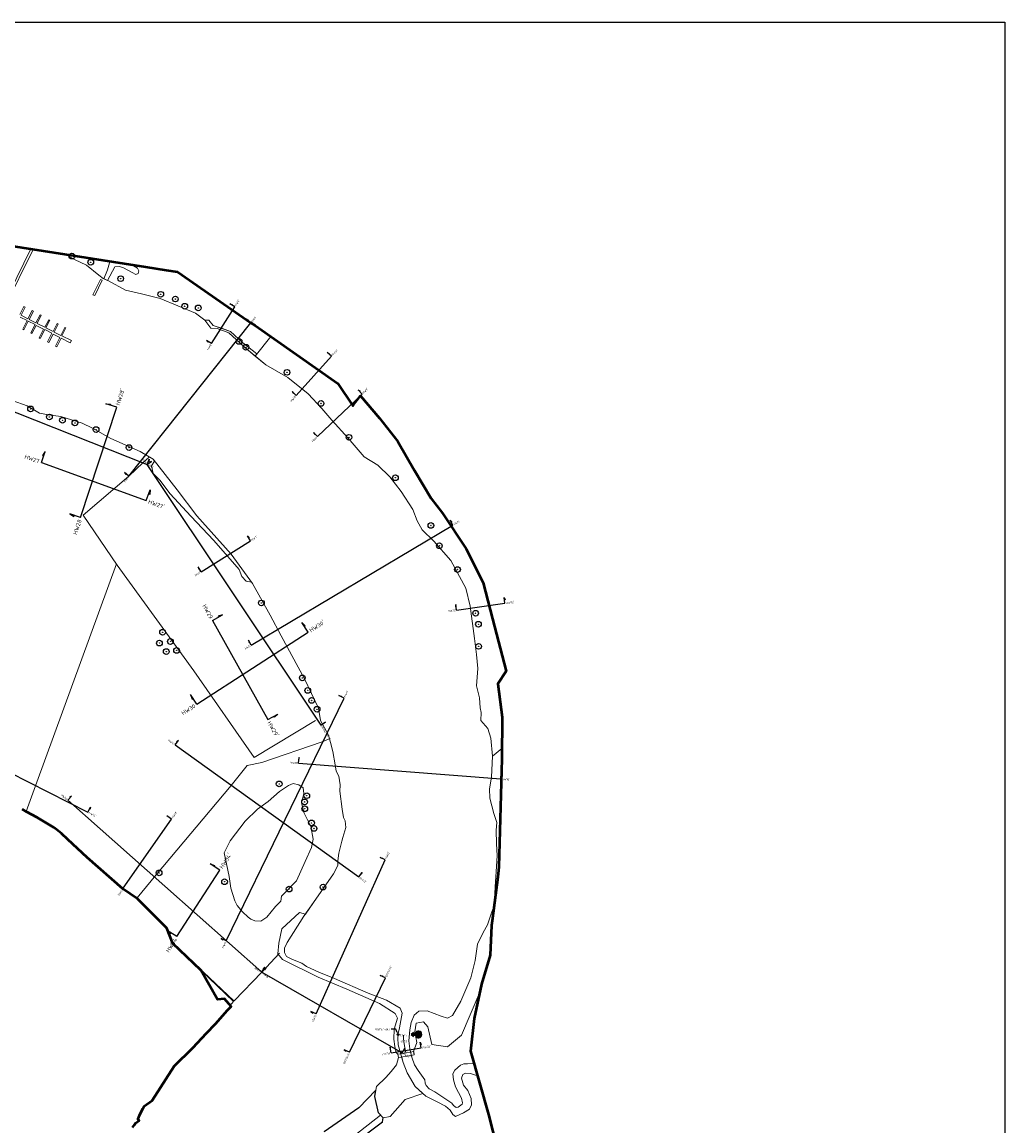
# Model space of a CAD drawing. Header units: metres. Extents: x 197882 to 206172, y 361908 to 364395.
# Tile 3 of 50: x 198574 to 199436, y 362508 to 363476. Entities that reach past the tile are written whole.
import ezdxf
from ezdxf import colors
from ezdxf.entities.mleader import LeaderData, LeaderLine
from ezdxf.enums import TextEntityAlignment as Align
from ezdxf.math import Vec2, Vec3

# ---------------------------------------------------------------- set-up
doc = ezdxf.new("R2010")
doc.units = ezdxf.units.M
doc.linetypes.add('AM-AS', pattern=[16, 10, -2, 2, -2])
for name, color, linetype, lineweight in [('B-ME-AM-AS_WATERGANG_SLOOT-G', 10, 'AM-AS', 18), ('B-ME-GR-BOOM-S', 90, 'Continuous', 25), ('B-ME-GR-BOUWLAND_AKKERBOUW-G', 80, 'Continuous', 13), ('B-ME-GR-GRAS-G', 60, 'Continuous', 13), ('B-ME-GR-RIET-G', 120, 'Continuous', 13), ('B-ME-GR-RUIGTE-G', 122, 'Continuous', 25), ('B-ME-GR-STRUWEEL-G', 90, 'Continuous', 13), ('B-ME-IE-MEUBILAIR_WEGMEUBILAIR_KUNSTWERK-S', 7, 'Continuous', 25), ('B-ME-IE-TERREINAFSCHEIDING_KUNSTMATIG_HEKWERK_RASTER-G', 30, 'IE-TERREINAFSCHEIDING-KUNSTMATIG', 18), ('B-ME-KW-KUNSTWERK_BRUG-G', 170, 'Continuous', 18), ('B-ME-KW-KUNSTWERK_STEIGER-G', 170, 'Continuous', 18), ('B-ME-MO-LOCATIE_FOTO-S', 30, 'Continuous', 25), ('B-ME-OG-WATER_MEER-G', 140, 'Continuous', 18), ('B-ME-OG-WATER_RIVIER-G', 130, 'Continuous', 18), ('B-ME-OG-WATER_SLOOT-G', 120, 'Continuous', 18), ('B-ME-VH-VERHARDING_HALFVERHARDING-G', 252, 'Continuous', 18), ('X-XX-AL-GRENZEN_PROJECTGRENS MEET-G', 170, 'KG-OG', 50), ('X-XX-AL-ORIENTATIE-S', 7, 'Continuous', 25), ('X-XX-AL-T18', 10, 'Continuous', 18)]:
    doc.layers.add(name, color=color, linetype=linetype, lineweight=lineweight)
doc.layers.add('B-ME-GW-HOOGTE_LOSSE HOOGTE-S', color=7, linetype='Continuous', lineweight=25, true_color=0x305f30)
doc.layers.add('X-ME-AL-PROFIELLOCATIE-S', color=7, linetype='Continuous')
doc.styles.add('NLCS-ISO', font='NLCS-ISO.ttf', dxfattribs={"height": 1.8})
doc.styles.add('NLCS-ISO-ANNOTATIVE-T18', font='NLCS-ISO.ttf', dxfattribs={"height": 1.8})
doc.linetypes.add('IE-TERREINAFSCHEIDING-KUNSTMATIG', pattern='A,4,[82,NLCS.SHX,S=0.75,R=90,X=0,Y=0],4,-2', length=10)
doc.linetypes.add('KG-OG', pattern='A,5.5,-1.5,[2,NLCS.SHX,S=0.5,R=0,X=0,Y=0],-1.5', length=8.5)
picture_1 = doc.add_image_def('image1.png', size_in_pixel=(5013, 5063))

# ---------------------------------------------------------------- blocks, each defined once
blk = doc.blocks.new('SAL-PROFIEL_LOCATIE_LINKS-SO')
at = {"color": 0, "linetype": 'ByBlock', "lineweight": -2}
blk.add_lwpolyline([(0, 0), (0, 5), (-0.5, 3), (0, 3)], dxfattribs=at)
at = {"color": 0, "linetype": 'ByBlock', "lineweight": -2, "style": 'NLCS-ISO-ANNOTATIVE-T18'}
blk.add_attdef('PROFNUMMER', text='', height=1.8, dxfattribs=at).set_placement((-1, 0), align=Align.MIDDLE_RIGHT)
blk = doc.blocks.new('SAL-PROFIEL_LOCATIE_RECHTS-SO')
at = {"color": 0, "linetype": 'ByBlock', "lineweight": -2}
blk.add_lwpolyline([(0, 0), (0, 5), (0.5, 3), (0, 3)], dxfattribs=at)
at = {"color": 0, "linetype": 'ByBlock', "lineweight": -2, "style": 'NLCS-ISO-ANNOTATIVE-T18'}
blk.add_attdef('PROFNUMMER', text='', height=1.8, dxfattribs=at).set_placement((1, 0), align=Align.MIDDLE_LEFT)
blk = doc.blocks.new('SMO-LOCATIE_FOTO_INFRACAD_02-SO')
h = blk.add_hatch(color=150)
h.dxf.hatch_style = 1
h.paths.add_polyline_path([(4, 14.5), (4, 22), (9, 22), (0, 32), (-9, 22), (-4, 22), (-4, 14.5, 7.364208)])
h.paths.add_polyline_path([(10, 0, 1), (-10, 0, 1)], flags=16)
h = blk.add_hatch(color=255)
h.dxf.hatch_style = 1
edge = h.paths.add_edge_path()
edge.add_arc((0, 0), 10, 0, 360)
at = {"color": 250}
blk.add_lwpolyline([(0, 32), (-9, 22), (-4, 22), (-4, 14.5, 7.364208), (4, 14.5), (4, 22), (9, 22)], format="xyb", close=True, dxfattribs=at)
blk.add_circle((0, 0), 10, dxfattribs=at)
at = {"color": 250, "style": 'NLCS-ISO'}
blk.add_attdef('NR', text='', height=7, dxfattribs=at).set_placement((0, 0), align=Align.MIDDLE_CENTER)
blk = doc.blocks.new('SIE-WEG_KUNSTWERK-SO')
at = {"color": 0}
for p, q in [((-0.46, -0.01), (-0.38, 0.07)), ((-0.46, 0.03), (-0.42, 0.06)), ((-0.45, -0.04), (-0.35, 0.06)), ((-0.44, -0.06), (-0.32, 0.06)), ((-0.41, -0.07), (-0.29, 0.05)), ((-0.37, -0.07), (-0.26, 0.05)), ((-0.33, -0.06), (-0.23, 0.04)), ((-0.29, -0.05), (-0.2, 0.04)), ((-0.27, -0.35), (0.13, 0.05)), ((-0.26, 0.33), (-0.18, 0.41)), ((-0.26, 0.36), (-0.22, 0.41)), ((-0.25, 0.3), (-0.16, 0.4)), ((-0.25, -0.04), (-0.17, 0.03)), ((-0.24, 0.28), (-0.14, 0.38)), ((-0.24, -0.28), (0.11, 0.07)), ((-0.22, 0.26), (-0.13, 0.36)), ((-0.21, 0.24), (-0.12, 0.33)), ((-0.2, -0.04), (-0.03, 0.14)), ((-0.19, 0.23), (-0.11, 0.3)), ((-0.17, 0.21), (-0.1, 0.28)), ((-0.16, 0.19), (-0.09, 0.25)), ((-0.16, -0.03), (0, 0.13)), ((-0.14, -0.04), (0.26, 0.36)), ((-0.14, 0.17), (-0.08, 0.23)), ((-0.12, -0.06), (0.26, 0.33)), ((-0.12, 0.15), (-0.07, 0.2)), ((-0.11, 0.13), (-0.06, 0.17)), ((-0.11, -0.08), (0.13, 0.16)), ((-0.11, 0.1), (-0.05, 0.15)), ((-0.11, -0.12), (0.11, 0.1)), ((-0.02, -0.14), (0.15, 0.04)), ((0.02, -0.14), (0.18, 0.03)), ((0.08, 0.21), (0.25, 0.38)), ((0.1, 0.26), (0.23, 0.4)), ((0.12, 0.32), (0.21, 0.41)), ((0.14, 0.37), (0.17, 0.4)), ((0.15, -0.04), (0.23, 0.04)), ((0.19, -0.03), (0.27, 0.05)), ((0.22, -0.04), (0.31, 0.06)), ((0.25, -0.04), (0.36, 0.06)), ((0.28, -0.05), (0.4, 0.07)), ((0.31, -0.05), (0.43, 0.06)), ((0.34, -0.06), (0.45, 0.05)), ((0.37, -0.07), (0.46, 0.02)), ((-0.26, -0.37), (-0.07, -0.18)), ((-0.24, -0.39), (-0.09, -0.24)), ((-0.22, -0.41), (-0.11, -0.29)), ((-0.19, -0.41), (-0.13, -0.35)), ((0.04, -0.15), (0.11, -0.07)), ((0.06, -0.16), (0.11, -0.11)), ((0.07, -0.19), (0.12, -0.14)), ((0.08, -0.21), (0.13, -0.16)), ((0.09, -0.24), (0.15, -0.18)), ((0.1, -0.27), (0.17, -0.2)), ((0.11, -0.29), (0.18, -0.22)), ((0.12, -0.32), (0.2, -0.24)), ((0.13, -0.34), (0.21, -0.26)), ((0.13, -0.37), (0.23, -0.27)), ((0.15, -0.39), (0.25, -0.29)), ((0.17, -0.41), (0.26, -0.31)), ((0.2, -0.41), (0.27, -0.34)), ((0.4, -0.07), (0.46, -0.01))]:
    blk.add_line(p, q, dxfattribs=at)
at = {"linetype": 'Continuous', "flags": 128}
blk.add_lwpolyline([(0.07, -0.18, 0.700208), (-0.07, -0.18), (-0.14, -0.38, -1), (-0.26, -0.31), (-0.12, -0.15, 0.700208), (-0.19, -0.03), (-0.39, -0.07, -1), (-0.39, 0.07), (-0.19, 0.03, 0.700208), (-0.12, 0.15), (-0.26, 0.31, -1), (-0.14, 0.38), (-0.07, 0.18, 0.700208), (0.07, 0.18), (0.14, 0.38, -1), (0.26, 0.31), (0.12, 0.15, 0.700208), (0.19, 0.03), (0.39, 0.07, -1), (0.39, -0.07), (0.19, -0.03, 0.700208), (0.12, -0.15), (0.26, -0.31, -1), (0.14, -0.38)], format="xyb", close=True, dxfattribs=at)
blk = doc.blocks.new('SGR-BOOM_01')
at = {"ltscale": 0.1}
h = blk.add_hatch(color=256, dxfattribs=at)
edge = h.paths.add_edge_path()
edge.add_arc((0, 0), 0.15, 0, 360)
for radius in [2.5, 0.045]:
    blk.add_circle((0, 0), radius)
blk.add_circle((0, 0), 0.15, dxfattribs=at)

msp = doc.modelspace()

# ---------------------------------------------------------------- linework, layer by layer
at = {"layer": 'B-ME-AM-AS_WATERGANG_SLOOT-G'}
msp.add_polyline3d([(198908.334, 362587.601, 13.455), (198908.28, 362584.978, 13.54), (198908.675, 362581.844, 13.59), (198909.25, 362578.669, 13.589), (198909.932, 362572.605, 13.714)], dxfattribs=at)
at = {"layer": 'B-ME-GR-BOUWLAND_AKKERBOUW-G'}
msp.add_lwpolyline([(198730.326, 362644.541), (198745.213, 362618.913), (198751.21, 362619.595), (198756.31, 362613.648), (198759.001, 362617.232)], close=True, dxfattribs=at)
at = {"layer": 'B-ME-GR-GRAS-G'}
for points in [[(198650.197, 363265.288), (198649.729, 363266.743), (198644.559, 363267.551), (198620.106, 363271.362), (198611.989, 363272.628), (198619.62, 363268.159), (198630.21, 363263.288), (198640.85, 363254.3), (198644.775, 363251.431), (198645.238, 363251.237), (198648.466, 363259.118)], [(198903.431, 363108.532), (198887.226, 363129.037), (198870.46, 363148.509), (198864.206, 363140.345), (198863.87, 363139.906), (198850.733, 363159.454), (198777.997, 363210.121), (198774.355, 363212.658), (198709.917, 363257.335), (198700.016, 363258.883), (198681.96, 363261.706), (198669.246, 363263.693), (198674.842, 363260.453), (198676.115, 363258.207), (198675.441, 363255.774), (198673.343, 363254.951), (198670.085, 363256.86), (198662.588, 363260.722), (198659.067, 363261.957), (198654.913, 363261.656), (198648.707, 363249.778), (198649.489, 363249.45), (198664.344, 363241.323), (198678.267, 363238.049), (198694.87, 363233.808), (198725.874, 363221.073), (198734.079, 363214.931), (198737.441, 363214.911), (198741.266, 363210.323), (198756.56, 363204.908), (198767.204, 363195.117), (198779.638, 363185.319), (198778.158, 363183.463), (198787.622, 363175.618), (198806.866, 363164.513), (198824.511, 363150.375), (198836.514, 363137.308), (198845.448, 363127.263), (198859.818, 363111.339), (198873.687, 363094.931), (198885.823, 363087.638), (198896.247, 363077.519), (198906.31, 363064.532), (198916.435, 363048.832), (198920.241, 363038.744), (198924.782, 363030.856), (198934.982, 363020.96), (198949.884, 363004.185), (198962.839, 362979.853), (198966.792, 362963.886), (198970.666, 362935.653), (198972.305, 362921.557), (198973.347, 362909.205), (198972.386, 362893.989), (198975.067, 362883.646), (198975.439, 362874.791), (198976.556, 362870.699), (198976.258, 362863.828), (198982.214, 362856.685), (198984.825, 362848.171), (198986.239, 362832.396), (198994.606, 362839.043), (198994.912, 362866.741), (198990.94, 362895.819), (198998.239, 362907.06), (198986.445, 362952.758), (198978.176, 362984.508), (198963.294, 363014.273), (198942.458, 363045.693), (198932.536, 363058.591), (198917.984, 363083.065)], [(198958.19, 362561.389), (198961.188, 362562.559), (198964.281, 362562.559), (198970.185, 362562.814), (198967.084, 362573.669), (198970.259, 362602.244), (198975.106, 362625.265), (198959.183, 362587.646), (198947.007, 362577.297), (198933.239, 362579.344), (198929.711, 362594.811), (198925.842, 362599.246), (198919.47, 362598.222), (198918.332, 362590.603), (198919.925, 362581.05), (198917.108, 362573.264), (198917.774, 362570.374), (198915.116, 362569.887), (198915.441, 362568.389), (198918.064, 362561.693), (198921.021, 362556.476), (198927.018, 362548.375), (198927.253, 362545.366), (198928.05, 362543.306), (198930.861, 362540.637), (198935.687, 362537.827), (198946.369, 362530.756), (198950.553, 362527.88), (198952.146, 362526.007), (198954.395, 362524.227), (198956.222, 362524.321), (198959.83, 362527.037), (198960.157, 362528.207), (198959.033, 362532.375), (198953.785, 362542.316), (198952.005, 362548.356), (198951.537, 362553.803), (198953.27, 362556.8)]]:
    msp.add_lwpolyline(points, close=True, dxfattribs=at)
for points in [[(198838.55, 362502.925), (198869.228, 362523.785), (198883.998, 362539.3), (198884.523, 362542.449), (198892.727, 362550.359), (198897.553, 362555.664), (198901.999, 362561.485), (198903.953, 362567.911), (198903.404, 362570.833), (198901.889, 362572.382), (198900.574, 362577.73), (198899.933, 362584.139), (198900.224, 362592.807), (198900.22, 362592.807), (198903.141, 362602.47), (198900.926, 362606.548), (198887.11, 362615.405), (198858.688, 362627.9), (198833.503, 362638.428), (198802.091, 362654.025), (198797.951, 362658.91), (198798.825, 362668.224), (198801.667, 362680.869), (198816.95, 362695.269), (198822.234, 362693.856), (198829.274, 362703.855), (198846.899, 362729.144), (198850.805, 362736.583), (198850.657, 362740.442), (198851.394, 362747.217), (198854.121, 362757.675), (198854.931, 362760.916), (198857.588, 362769.786), (198857.146, 362775.752), (198855.746, 362778.698), (198854.345, 362785.989), (198852.356, 362801.779), (198852.798, 362807.155), (198851.397, 362814.763), (198849.187, 362819.108), (198848.302, 362824.779), (198846.31, 362836.443), (198844.173, 362844.397), (198842.331, 362850.878), (198835.399, 362863.72), (198833.631, 362874.62), (198821.316, 362900.357), (198800.885, 362937.904), (198791.305, 362956.022), (198775.746, 362983.898), (198774.864, 362985.113), (198770.108, 362985.884), (198766.311, 362990.081), (198763.972, 362996.244), (198741.777, 363021.696), (198721.631, 363042.838), (198703.688, 363062.626), (198694.545, 363074.526), (198688.587, 363080.291), (198687.112, 363087.205), (198689.948, 363091.225), (198688.654, 363092.882), (198677.379, 363099.805), (198651.546, 363111.181), (198635.334, 363120.313), (198626.27, 363124.511), (198607.52, 363130.356), (198596.908, 363131.755), (198588.802, 363133.375), (198578.044, 363139.709), (198565.074, 363144.349)], [(198573.628, 362785.862), (198577.66, 362783.637), (198586.916, 362778.529), (198601.512, 362769.901), (198603.921, 362768.063), (198608.091, 362764.436), (198613.867, 362759.413), (198630.652, 362743.496), (198662.095, 362716.104), (198674.991, 362707.318), (198700.53, 362681.344), (198705.901, 362668.07), (198711.949, 362662.244), (198730.326, 362644.541), (198759.001, 362617.232), (198756.31, 362613.648), (198757.013, 362612.828), (198753.729, 362609.559), (198743.258, 362597.68), (198735.57, 362589.269), (198723.355, 362576.472), (198707.179, 362560.291), (198687.794, 362530.414), (198680.741, 362525.314), (198679.482, 362523.155), (198676.674, 362517.038), (198675.216, 362513.738), (198676.34, 362512.605), (198673.281, 362510.393), (198672.345, 362508.919), (198670.525, 362506.488)], [(199005.184, 362430.793), (198982.959, 362518.106), (198973.26, 362552.053), (198967.071, 362554.007), (198962.695, 362554.243), (198960.212, 362552.943), (198959.029, 362549.988), (198960.921, 362543.723), (198964.824, 362538.995), (198967.544, 362532.139), (198967.899, 362526.465), (198966.125, 362522.801), (198960.803, 362519.373), (198953.943, 362516.299), (198951.578, 362517.954), (198949.33, 362521.855), (198945.073, 362525.283), (198937.74, 362529.184), (198927.862, 362534.033), (198925.238, 362536.448), (198909.81, 362531.163), (198896.684, 362516.212), (198890.507, 362515.151), (198889.917, 362511.556), (198866.251, 362493.657)]]:
    msp.add_lwpolyline(points, dxfattribs=at)
at = {"layer": 'B-ME-GR-RIET-G'}
msp.add_lwpolyline([(198756.56, 363204.908), (198749.574, 363207.698), (198741.266, 363210.323), (198737.441, 363214.911), (198734.079, 363214.931), (198739.216, 363208.011), (198744.8, 363207.713), (198755, 363203.844), (198768.414, 363191.541), (198778.158, 363183.463), (198779.638, 363185.319), (198767.204, 363195.117)], close=True, dxfattribs=at)
at = {"layer": 'B-ME-GR-RUIGTE-G'}
msp.add_lwpolyline([(198866.251, 362493.657), (198889.917, 362511.556), (198890.507, 362515.151), (198886.26, 362519.395), (198883.075, 362533.768), (198883.998, 362539.3), (198869.228, 362523.785), (198838.55, 362502.925)], dxfattribs=at)
at = {"layer": 'B-ME-GR-STRUWEEL-G'}
msp.add_lwpolyline([(198774.864, 362985.113), (198770.108, 362985.884), (198766.311, 362990.081), (198763.972, 362996.244), (198741.777, 363021.696), (198721.631, 363042.838), (198703.688, 363062.626), (198694.545, 363074.526), (198688.587, 363080.291), (198687.112, 363087.205), (198689.948, 363091.225)], dxfattribs=at)
for points in [[(198994.507, 362830.093), (198994.606, 362839.043), (198986.239, 362832.396), (198985.42, 362814.064), (198983.857, 362803.87), (198983.932, 362795.434), (198987.581, 362782.115), (198990.186, 362774.078), (198989.589, 362767.425), (198989.961, 362755.445), (198990.408, 362745.102), (198989.647, 362730.849), (198988.716, 362717.624), (198988.189, 362705.052), (198990.897, 362726.284), (198992.057, 362735.383)], [(198820.873, 362691.924), (198822.234, 362693.856), (198816.95, 362695.269), (198801.667, 362680.869), (198798.825, 362668.224), (198797.951, 362658.91), (198802.091, 362654.025), (198833.503, 362638.428), (198858.688, 362627.9), (198887.11, 362615.405), (198900.926, 362606.548), (198903.141, 362602.47), (198900.224, 362592.82), (198899.933, 362584.139), (198900.574, 362577.73), (198901.889, 362572.382), (198903.404, 362570.833), (198905.937, 362571.254), (198905.463, 362572.9), (198903.689, 362579.133), (198903.349, 362584.965), (198903.466, 362588.019), (198903.513, 362589.002), (198904.822, 362593.977), (198907.041, 362606.842), (198905.483, 362611.415), (198893.499, 362618.241), (198877.178, 362624.533), (198847.775, 362637.347), (198834.051, 362642.752), (198823.218, 362647.76), (198819.091, 362650.633), (198810.912, 362654.021), (198805.68, 362656.598), (198803.764, 362660.06), (198803.837, 362663.889), (198806.196, 362668.898)], [(198975.106, 362625.265), (198976.609, 362632.406), (198984.266, 362657.928), (198985.485, 362683.846), (198985.988, 362687.796), (198987.579, 362700.268), (198985.756, 362695.912), (198981.967, 362684.317), (198978.035, 362677.643), (198973.286, 362667.336), (198971.295, 362653.174), (198967.316, 362638.003), (198958.61, 362617.357), (198951.366, 362604.815), (198946.945, 362602.606), (198941.418, 362604.3), (198929.038, 362608.866), (198921.797, 362608.74), (198917.67, 362605.205), (198915.11, 362598.803), (198913.892, 362592.248), (198912.908, 362582.602), (198913.893, 362575.521), (198914.484, 362572.799), (198917.108, 362573.264), (198919.925, 362581.05), (198918.332, 362590.603), (198919.47, 362598.222), (198925.842, 362599.246), (198929.711, 362594.811), (198933.239, 362579.344), (198947.007, 362577.297), (198959.183, 362587.646)], [(198925.238, 362536.448), (198918.473, 362542.678), (198911.442, 362554.556), (198908.115, 362563.702), (198906.76, 362568.4), (198903.953, 362567.911), (198901.999, 362561.485), (198897.553, 362555.664), (198892.727, 362550.359), (198884.523, 362542.449), (198883.075, 362533.768), (198886.26, 362519.395), (198890.507, 362515.151), (198896.684, 362516.212), (198909.81, 362531.163)]]:
    msp.add_lwpolyline(points, close=True, dxfattribs=at)
at = {"layer": 'B-ME-IE-TERREINAFSCHEIDING_KUNSTMATIG_HEKWERK_RASTER-G'}
for points in [[(198778.029, 363183.301), (198791.766, 363200.529)], [(198685.213, 363094.612), (198679.729, 363090.031), (198667.335, 363078.116), (198627.145, 363043.952), (198657.2, 363000.037), (198724.203, 362907.407), (198777.338, 362831.161), (198831.094, 362863.657)], [(198656.537, 363001.006), (198586.529, 362809.497), (198577.174, 362783.905)], [(198844.056, 362847.781), (198837.041, 362845.026), (198784.102, 362826.712), (198771.127, 362824.303), (198756.984, 362806.688), (198691.08, 362727.843), (198674.668, 362708.208), (198662.459, 362716.492), (198658.427, 362719.299)], [(198705.808, 362668.301), (198759.465, 362617.85), (198759.823, 362617.832), (198784.047, 362642.973), (198799.463, 362659.532)]]:
    msp.add_lwpolyline(points, dxfattribs=at)
at = {"layer": 'B-ME-IE-TERREINAFSCHEIDING_KUNSTMATIG_HEKWERK_RASTER-G', "elevation": 14.4}
msp.add_lwpolyline([(198888.181, 362517.479), (198824.524, 362467.655), (198809.95, 362455.836), (198763.427, 362422.552)], dxfattribs=at)
at = {"layer": 'B-ME-KW-KUNSTWERK_BRUG-G'}
msp.add_polyline3d([(198903.953, 362567.911, 16.183), (198911.483, 362569.222, 16.429), (198917.774, 362570.374, 16.221), (198917.233, 362573.286, 16.191), (198910.978, 362572.186, 16.408), (198903.404, 362570.833, 16.204)], close=True, dxfattribs=at)
at = {"layer": 'B-ME-KW-KUNSTWERK_STEIGER-G'}
for points in [[(198556.645, 363227.367), (198581.365, 363277.401)], [(198583.418, 363277.081), (198558.456, 363226.685)], [(198571.552, 363219.877), (198575.092, 363226.873), (198576.308, 363226.258), (198572.735, 363219.196), (198578.747, 363216.155), (198582.48, 363223.533), (198583.602, 363222.965), (198579.846, 363215.54), (198585.812, 363212.529), (198589.459, 363219.757), (198590.438, 363219.263), (198586.82, 363212.092), (198593.614, 363208.664), (198596.994, 363215.363), (198597.896, 363214.908), (198594.497, 363208.173), (198600.799, 363204.993), (198604.346, 363212.02), (198605.327, 363211.525), (198601.808, 363204.553), (198607.611, 363201.625), (198611.107, 363208.552), (198612.035, 363208.084), (198608.596, 363201.27), (198616.881, 363197.089), (198615.89, 363195.125), (198608.046, 363199.083), (198604.186, 363191.434), (198602.812, 363192.127), (198606.684, 363199.798), (198600.815, 363202.76), (198597.136, 363195.47), (198596.064, 363196.011), (198599.85, 363203.512), (198593.471, 363206.732), (198589.552, 363198.966), (198588.679, 363199.406), (198592.545, 363207.067), (198585.948, 363210.395), (198582.308, 363203.18), (198581.316, 363203.681), (198585.061, 363211.103), (198578.985, 363214.169), (198575.168, 363206.605), (198574.242, 363207.073), (198578.033, 363214.586), (198571.834, 363217.714)]]:
    msp.add_lwpolyline(points, dxfattribs=at)
msp.add_lwpolyline([(198643.913, 363249.962), (198637.334, 363236.529), (198635.854, 363237.255), (198642.433, 363250.687)], close=True, dxfattribs=at)
at = {"layer": 'B-ME-OG-WATER_MEER-G'}
msp.add_lwpolyline([(198762.208, 362701.232), (198767.093, 362695.817), (198772.044, 362691.068), (198774.469, 362689.386), (198777.786, 362688), (198783.231, 362687.753), (198788.478, 362691.216), (198796.052, 362700.468), (198800.568, 362705.037), (198801.261, 362709.638), (198814.381, 362722.987), (198821.917, 362740.007), (198827.46, 362752.117), (198828.971, 362759.664), (198827.071, 362770.745), (198821.125, 362782.481), (198818.906, 362791.363), (198820.727, 362799.594), (198820.173, 362804.581), (198816.372, 362807.192), (198811.382, 362808.38), (198807.423, 362806.718), (198799.504, 362801.415), (198789.446, 362792.471), (198780.102, 362785.902), (198769.397, 362775.358), (198756.33, 362758.184), (198751.014, 362747.627), (198753.073, 362738.051), (198755.213, 362726.86), (198756.876, 362716.571), (198760.202, 362705.569)], close=True, dxfattribs=at)
at = {"layer": 'B-ME-OG-WATER_RIVIER-G'}
for points in [[(198917.67, 362605.205), (198921.797, 362608.74), (198929.038, 362608.866), (198941.418, 362604.3), (198946.945, 362602.606), (198951.366, 362604.815), (198958.61, 362617.357), (198967.316, 362638.003), (198971.295, 362653.174), (198973.286, 362667.336), (198978.035, 362677.643), (198981.967, 362684.317), (198985.756, 362695.912), (198987.579, 362700.268), (198988.189, 362705.052), (198988.716, 362717.624), (198989.647, 362730.849), (198990.408, 362745.102), (198989.961, 362755.445), (198989.589, 362767.425), (198990.186, 362774.078), (198987.581, 362782.115), (198983.932, 362795.434), (198983.857, 362803.87), (198985.42, 362814.064), (198986.239, 362832.396), (198984.825, 362848.171), (198982.214, 362856.685), (198976.258, 362863.828), (198976.556, 362870.699), (198975.439, 362874.791), (198975.067, 362883.646), (198972.386, 362893.989), (198973.347, 362909.205), (198972.305, 362921.557), (198970.666, 362935.653), (198966.792, 362963.886), (198962.839, 362979.853), (198949.884, 363004.185), (198934.982, 363020.96), (198924.782, 363030.856), (198920.241, 363038.744), (198916.435, 363048.832), (198906.31, 363064.532), (198896.247, 363077.519), (198885.823, 363087.638), (198873.687, 363094.931), (198859.818, 363111.339), (198845.448, 363127.263), (198836.514, 363137.308), (198824.511, 363150.375), (198806.866, 363164.513), (198787.622, 363175.618), (198768.414, 363191.541), (198755, 363203.844), (198744.8, 363207.713), (198739.216, 363208.011), (198734.079, 363214.931), (198725.874, 363221.073), (198694.87, 363233.808), (198678.267, 363238.049), (198664.344, 363241.323), (198649.489, 363249.45), (198644.775, 363251.431), (198640.85, 363254.3), (198630.21, 363263.288), (198619.62, 363268.159), (198611.989, 363272.628)], [(198565.074, 363144.349), (198578.044, 363139.709), (198588.802, 363133.375), (198596.908, 363131.755), (198607.52, 363130.356), (198626.27, 363124.511), (198635.334, 363120.313), (198651.546, 363111.181), (198677.379, 363099.805), (198688.654, 363092.882), (198709.67, 363065.973), (198726.931, 363043.256), (198756.997, 363009.746), (198775.746, 362983.898), (198791.305, 362956.022), (198800.885, 362937.904), (198821.316, 362900.357), (198833.631, 362874.62), (198835.399, 362863.72), (198842.331, 362850.878), (198844.173, 362844.397), (198846.31, 362836.443), (198848.302, 362824.779), (198849.187, 362819.108), (198851.397, 362814.763), (198852.798, 362807.155), (198852.356, 362801.779), (198854.345, 362785.989), (198855.746, 362778.698), (198857.146, 362775.752), (198857.588, 362769.786), (198854.931, 362760.916), (198854.121, 362757.675), (198851.394, 362747.217), (198850.657, 362740.442), (198850.805, 362736.583), (198846.899, 362729.144), (198829.274, 362703.855), (198820.873, 362691.924), (198806.196, 362668.898), (198803.837, 362663.889), (198803.764, 362660.06), (198805.68, 362656.598), (198810.912, 362654.021), (198819.091, 362650.633), (198823.218, 362647.76), (198834.051, 362642.752), (198847.775, 362637.347), (198877.178, 362624.533), (198893.499, 362618.241), (198905.483, 362611.415)]]:
    msp.add_lwpolyline(points, dxfattribs=at)
at = {"layer": 'B-ME-OG-WATER_SLOOT-G'}
for points in [[(198905.483, 362611.415), (198907.041, 362606.842), (198904.822, 362593.977), (198903.513, 362589.002), (198903.466, 362588.019), (198903.349, 362584.965), (198903.689, 362579.133), (198905.463, 362572.9), (198908.115, 362563.702), (198911.442, 362554.556), (198918.473, 362542.678), (198927.862, 362534.033), (198937.74, 362529.184), (198945.073, 362525.283), (198949.33, 362521.855), (198951.578, 362517.954), (198953.943, 362516.299), (198960.803, 362519.373), (198966.125, 362522.801), (198967.899, 362526.465), (198967.544, 362532.139), (198964.824, 362538.995), (198960.921, 362543.723), (198959.029, 362549.988), (198960.212, 362552.943), (198962.695, 362554.243), (198967.071, 362554.007), (198973.26, 362552.053)], [(198917.67, 362605.205), (198915.11, 362598.803), (198913.892, 362592.248), (198912.908, 362582.602), (198913.893, 362575.521), (198915.441, 362568.389), (198918.064, 362561.693), (198921.021, 362556.476), (198927.018, 362548.375), (198927.253, 362545.366), (198928.05, 362543.306), (198930.861, 362540.637), (198935.687, 362537.827), (198946.369, 362530.756), (198950.553, 362527.88), (198952.146, 362526.007), (198954.395, 362524.227), (198956.222, 362524.321), (198959.83, 362527.037), (198960.157, 362528.207), (198959.033, 362532.375), (198953.785, 362542.316), (198952.005, 362548.356), (198951.537, 362553.803), (198953.27, 362556.8), (198958.19, 362561.389), (198961.188, 362562.559), (198964.281, 362562.559), (198970.185, 362562.814)]]:
    msp.add_lwpolyline(points, dxfattribs=at)
at = {"layer": 'B-ME-VH-VERHARDING_HALFVERHARDING-G'}
msp.add_lwpolyline([(198649.729, 363266.743), (198650.197, 363265.288), (198648.466, 363259.118), (198645.238, 363251.237), (198648.707, 363249.778), (198654.913, 363261.656), (198659.067, 363261.957), (198662.588, 363260.722), (198670.085, 363256.86), (198673.343, 363254.951), (198675.441, 363255.774), (198676.115, 363258.207), (198674.842, 363260.453), (198669.246, 363263.693)], close=True, dxfattribs=at)
at = {"layer": 'X-ME-AL-PROFIELLOCATIE-S'}
for points in [[(198323.222, 363231.057), (198683.298, 363088.284)], [(198739.803, 363194.493), (198760.227, 363226.674)], [(198667.335, 363078.116), (198774.384, 363212.639)], [(198814.233, 363148.985), (198845.024, 363183.305)], [(198832.864, 363112.803), (198871.88, 363150.109)], [(198624.941, 363041.794), (198656.734, 363138.506)], [(198590.565, 363090.18), (198682.632, 363056.594)], [(198683.063, 363088.189), (198835.744, 362859.666)], [(198774.736, 362929.834), (198951.678, 363035.16)], [(198730.706, 362994.195), (198773.942, 363021.338)], [(198954.893, 362960.633), (198997.29, 362966.511)], [(198740.836, 362951.564), (198789.291, 362864.439)], [(198726.932, 362877.999), (198824.498, 362941.222)], [(198441.314, 362879.849), (198631.396, 362783.23)], [(198752.669, 362670.266), (198856.168, 362883.37)], [(198707.907, 362842.198), (198868.973, 362726.382)], [(198816.291, 362826.247), (198993.674, 362812.393)], [(198784.047, 362642.973), (198613.733, 362793.654)], [(198662.459, 362716.492), (198704.712, 362777.177)], [(198831.562, 362606.2), (198892.329, 362741.328)], [(198709.481, 362674.029), (198747.055, 362732.441)], [(198784.012, 362642.956), (198907.009, 362571.979)], [(198860.81, 362572.66), (198892.398, 362637.877)], [(198897.482, 362572.09), (198923.844, 362576.465)]]:
    msp.add_lwpolyline(points, dxfattribs=at)
at = {"layer": 'X-XX-AL-GRENZEN_PROJECTGRENS MEET-G'}
for points in [[(198513.268, 363288.015), (198620.106, 363271.362), (198644.559, 363267.551), (198681.96, 363261.706), (198700.016, 363258.883), (198709.917, 363257.335), (198774.355, 363212.658), (198777.997, 363210.121), (198850.733, 363159.454), (198863.87, 363139.906), (198864.206, 363140.345), (198870.46, 363148.509), (198887.226, 363129.037), (198903.431, 363108.532), (198917.984, 363083.065), (198932.536, 363058.591), (198942.458, 363045.693), (198963.294, 363014.273), (198978.176, 362984.508), (198986.445, 362952.758), (198998.239, 362907.06), (198990.94, 362895.819), (198994.912, 362866.741), (198994.507, 362830.093), (198992.057, 362735.383), (198990.897, 362726.284), (198985.988, 362687.796), (198985.485, 362683.846), (198984.266, 362657.928), (198976.609, 362632.406), (198970.259, 362602.244), (198967.084, 362573.669), (198982.959, 362518.106), (199005.184, 362430.793)], [(198670.525, 362506.488), (198672.345, 362508.919), (198673.281, 362510.393), (198673.281, 362510.393), (198676.34, 362512.605), (198675.19, 362513.765), (198675.409, 362514.177), (198676.674, 362517.038), (198679.482, 362523.155), (198680.741, 362525.314), (198687.794, 362530.414), (198707.179, 362560.291), (198723.355, 362576.472), (198735.57, 362589.269), (198743.258, 362597.68), (198753.729, 362609.559), (198757.013, 362612.828), (198751.21, 362619.595), (198745.213, 362618.913), (198730.326, 362644.541), (198711.949, 362662.244), (198705.901, 362668.07), (198700.53, 362681.344), (198674.991, 362707.318), (198662.095, 362716.104), (198630.652, 362743.496), (198613.867, 362759.413), (198608.091, 362764.436), (198603.921, 362768.063), (198601.512, 362769.901), (198586.916, 362778.529), (198577.66, 362783.637), (198573.628, 362785.862)]]:
    msp.add_lwpolyline(points, dxfattribs=at)

# ---------------------------------------------------------------- block references
at = {"layer": 'B-ME-GR-BOOM-S'}
for p in [(198617.358, 363271.16), (198633.864, 363265.784), (198660.153, 363251.364), (198695.287, 363237.632), (198708.126, 363233.477), (198716.318, 363227.123), (198728.178, 363225.656), (198764.032, 363196.285), (198770.024, 363191.153), (198806.093, 363169.157), (198581.105, 363137.124), (198835.927, 363141.906), (198597.642, 363130.003), (198609.078, 363127.102), (198619.985, 363124.816), (198638.555, 363118.907), (198860.423, 363112.164), (198667.458, 363103.14), (198901.201, 363076.644), (198932.286, 363034.799), (198939.744, 363016.957), (198955.659, 362996.139), (198783.609, 362966.814), (198971.567, 362957.825), (198696.892, 362941.084), (198974.013, 362948.172), (198694.125, 362931.57), (198703.756, 362933.008), (198700.103, 362924.157), (198709.18, 362925.153), (198974.135, 362928.742), (198819.506, 362901.1), (198824.266, 362890.036), (198827.697, 362881.296), (198832.457, 362873.552), (198799.197, 362808.016), (198823.415, 362797.717), (198821.525, 362792.224), (198821.611, 362786.216), (198827.563, 362773.816), (198829.773, 362768.974), (198693.887, 362729.996), (198751.272, 362722.2), (198837.675, 362717.554), (198807.942, 362715.752)]:
    msp.add_blockref('SGR-BOOM_01', p, dxfattribs=at)
at = {"layer": 'B-ME-IE-MEUBILAIR_WEGMEUBILAIR_KUNSTWERK-S', "xscale": 2, "yscale": 2, "zscale": 2}
msp.add_blockref('SIE-WEG_KUNSTWERK-SO', (198903.466, 362588.019, 13.963), dxfattribs=at)
at = {"layer": 'B-ME-MO-LOCATIE_FOTO-S'}
ref = msp.add_blockref('SMO-LOCATIE_FOTO_INFRACAD_02-SO', (198921.4, 362588.265), dxfattribs=dict(at, xscale=0.2, yscale=0.2, zscale=0.2, rotation=90.00000000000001))
ref.add_attrib('NR', '1', dxfattribs={"layer": '0', "color": 250, "height": 1.4, "style": 'NLCS-ISO'}).set_placement((198921.4, 362588.265), align=Align.MIDDLE_CENTER)
at = {"layer": 'X-ME-AL-PROFIELLOCATIE-S'}
for name, p, rotation, values in [('SAL-PROFIEL_LOCATIE_RECHTS-SO', (198760.227, 363226.674), 57.59832921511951, {'PROFNUMMER': "HW8'"}), ('SAL-PROFIEL_LOCATIE_RECHTS-SO', (198774.384, 363212.639), 51.48837405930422, {'PROFNUMMER': "HW4'"}), ('SAL-PROFIEL_LOCATIE_LINKS-SO', (198739.803, 363194.493), 57.59832921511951, {'PROFNUMMER': 'HW8'}), ('SAL-PROFIEL_LOCATIE_RECHTS-SO', (198845.024, 363183.305), 48.10238150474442, {'PROFNUMMER': "HW31'"}), ('SAL-PROFIEL_LOCATIE_LINKS-SO', (198814.233, 363148.985), 48.10238150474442, {'PROFNUMMER': 'HW31'}), ('SAL-PROFIEL_LOCATIE_RECHTS-SO', (198871.88, 363150.109), 43.71649860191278, {'PROFNUMMER': "HW9'"}), ('SAL-PROFIEL_LOCATIE_LINKS-SO', (198832.864, 363112.803), 43.71649860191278, {'PROFNUMMER': 'HW9'}), ('SAL-PROFIEL_LOCATIE_LINKS-SO', (198683.063, 363088.189), 303.7477141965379, {'PROFNUMMER': 'HW6'}), ('SAL-PROFIEL_LOCATIE_RECHTS-SO', (198683.298, 363088.284), 338.3712799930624, {'PROFNUMMER': 'HW1'}), ('SAL-PROFIEL_LOCATIE_LINKS-SO', (198667.335, 363078.116), 51.48837405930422, {'PROFNUMMER': 'HW4'}), ('SAL-PROFIEL_LOCATIE_RECHTS-SO', (198951.678, 363035.16), 30.76352790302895, {'PROFNUMMER': "HW5'"}), ('SAL-PROFIEL_LOCATIE_RECHTS-SO', (198773.942, 363021.338), 32.12006907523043, {'PROFNUMMER': "HW7'"}), ('SAL-PROFIEL_LOCATIE_LINKS-SO', (198730.706, 362994.195), 32.12006907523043, {'PROFNUMMER': 'HW7'}), ('SAL-PROFIEL_LOCATIE_LINKS-SO', (198954.893, 362960.633), 7.893829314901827, {'PROFNUMMER': 'HW32'}), ('SAL-PROFIEL_LOCATIE_RECHTS-SO', (198997.29, 362966.511), 7.893829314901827, {'PROFNUMMER': "HW32'"}), ('SAL-PROFIEL_LOCATIE_LINKS-SO', (198774.736, 362929.834), 30.76352790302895, {'PROFNUMMER': 'HW5'}), ('SAL-PROFIEL_LOCATIE_RECHTS-SO', (198856.168, 362883.37), 64.09537531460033, {'PROFNUMMER': "HW11'"}), ('SAL-PROFIEL_LOCATIE_RECHTS-SO', (198835.744, 362859.666), 303.7477141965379, {'PROFNUMMER': "DPhw-06'"}), ('SAL-PROFIEL_LOCATIE_LINKS-SO', (198707.907, 362842.198), 324.2816264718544, {'PROFNUMMER': 'HW13'}), ('SAL-PROFIEL_LOCATIE_LINKS-SO', (198816.291, 362826.247), 355.5341401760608, {'PROFNUMMER': 'HW10'}), ('SAL-PROFIEL_LOCATIE_RECHTS-SO', (198993.674, 362812.393), 355.5341401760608, {'PROFNUMMER': "HW10'"}), ('SAL-PROFIEL_LOCATIE_LINKS-SO', (198613.733, 362793.654), 318.5000186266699, {'PROFNUMMER': 'HW16'}), ('SAL-PROFIEL_LOCATIE_RECHTS-SO', (198631.396, 362783.23), 333.0556927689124, {'PROFNUMMER': "HW15'"}), ('SAL-PROFIEL_LOCATIE_RECHTS-SO', (198704.712, 362777.177), 55.15175517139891, {'PROFNUMMER': "HW18'"}), ('SAL-PROFIEL_LOCATIE_RECHTS-SO', (198892.329, 362741.328), 65.78657217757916, {'PROFNUMMER': "HW12'"}), ('SAL-PROFIEL_LOCATIE_RECHTS-SO', (198868.973, 362726.382), 324.2816264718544, {'PROFNUMMER': "HW13'"}), ('SAL-PROFIEL_LOCATIE_LINKS-SO', (198662.459, 362716.492), 55.15175517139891, {'PROFNUMMER': 'HW18'}), ('SAL-PROFIEL_LOCATIE_LINKS-SO', (198752.669, 362670.266), 64.09537531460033, {'PROFNUMMER': 'HW11'}), ('SAL-PROFIEL_LOCATIE_LINKS-SO', (198784.012, 362642.956), 330.0123522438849, {'PROFNUMMER': 'HW17'}), ('SAL-PROFIEL_LOCATIE_RECHTS-SO', (198784.047, 362642.973), 318.5000186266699, {'PROFNUMMER': "HW16'"}), ('SAL-PROFIEL_LOCATIE_RECHTS-SO', (198892.398, 362637.877), 64.15680353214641, {'PROFNUMMER': "DPHW24'"}), ('SAL-PROFIEL_LOCATIE_LINKS-SO', (198831.562, 362606.2), 65.78657217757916, {'PROFNUMMER': 'HW12'}), ('SAL-PROFIEL_LOCATIE_LINKS-SO', (198860.81, 362572.66), 64.15680353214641, {'PROFNUMMER': 'DPHW24'}), ('SAL-PROFIEL_LOCATIE_LINKS-SO', (198897.482, 362572.09), 9.422843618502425, {'PROFNUMMER': 'HW35'}), ('SAL-PROFIEL_LOCATIE_RECHTS-SO', (198907.009, 362571.979), 330.0123522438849, {'PROFNUMMER': "HW17'"}), ('SAL-PROFIEL_LOCATIE_RECHTS-SO', (198923.844, 362576.465), 9.422843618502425, {'PROFNUMMER': "HW35'"})]:
    msp.add_blockref(name, p, dxfattribs=dict(at, rotation=rotation)).add_auto_attribs(values)
at = {"layer": 'X-ME-AL-PROFIELLOCATIE-S', "xscale": 2, "yscale": 2, "zscale": 2}
for name, p, rotation, values in [('SAL-PROFIEL_LOCATIE_RECHTS-SO', (198656.734, 363138.506), 71.80209734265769, {'PROFNUMMER': "HW28'"}), ('SAL-PROFIEL_LOCATIE_LINKS-SO', (198590.565, 363090.18), 339.9582610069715, {'PROFNUMMER': 'HW27'}), ('SAL-PROFIEL_LOCATIE_RECHTS-SO', (198682.632, 363056.594), 339.9582610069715, {'PROFNUMMER': "HW27'"}), ('SAL-PROFIEL_LOCATIE_LINKS-SO', (198624.941, 363041.794), 71.80209734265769, {'PROFNUMMER': 'HW28'}), ('SAL-PROFIEL_LOCATIE_LINKS-SO', (198740.836, 362951.564), 299.0809767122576, {'PROFNUMMER': 'HW29'}), ('SAL-PROFIEL_LOCATIE_RECHTS-SO', (198824.498, 362941.222), 32.94340903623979, {'PROFNUMMER': "HW30'"}), ('SAL-PROFIEL_LOCATIE_LINKS-SO', (198726.932, 362877.999), 32.94340903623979, {'PROFNUMMER': 'HW30'}), ('SAL-PROFIEL_LOCATIE_RECHTS-SO', (198789.291, 362864.439), 299.0809767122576, {'PROFNUMMER': "HW29'"}), ('SAL-PROFIEL_LOCATIE_RECHTS-SO', (198747.055, 362732.441), 57.24866446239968, {'PROFNUMMER': "HW34'"}), ('SAL-PROFIEL_LOCATIE_LINKS-SO', (198709.481, 362674.029), 57.24866446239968, {'PROFNUMMER': 'HW34'})]:
    msp.add_blockref(name, p, dxfattribs=dict(at, rotation=rotation)).add_auto_attribs(values)

# ---------------------------------------------------------------- texts
at = {"layer": 'B-ME-GW-HOOGTE_LOSSE HOOGTE-S', "style": 'NLCS-ISO'}
for s, p in [('13.46', (198908.334, 362587.601, 13.455)), ('13.59', (198908.675, 362581.844, 13.59)), ('13.71', (198909.932, 362572.605, 13.714))]:
    msp.add_text(s, height=1.8, dxfattribs=at).set_placement(p, align=Align.MIDDLE_CENTER)

# ---------------------------------------------------------------- pictures from other files: only their frames are drawn
at = {"layer": 'X-XX-AL-ORIENTATIE-S'}
image = msp.add_image(picture_1, insert=(197882.472, 361907.536), size_in_units=(1553.455, 1568.949), dxfattribs=dict(at, fade=25))
image.dxf.flags = 15

# ---------------------------------------------------------------- leaders
at = {"layer": 'X-XX-AL-T18'}
ml = msp.add_multileader_mtext('Standard', dxfattribs=at)
ml.set_content('Rattenval?', color=256, style='NLCS-ISO')
ml.set_leader_properties()
ml.build(insert=Vec2(0, 0))
ml.multileader.update_dxf_attribs({"dogleg_length": 4, "arrow_head_size": 2})
ctx = ml.context
ctx.base_point, ctx.char_height, ctx.arrow_head_size, ctx.landing_gap_size, ctx.plane_origin = Vec3(198883.885, 362592.807, -0.245), 1.8, 2, 1, Vec3(198986.28, 362569.345, -0.245)
ctx.text_align_type = 2
notes = []
notes.append((ctx, [(0, (1, 1, 0), (198901.405, 362592.807, -0.245), (-1, 0), 4, [(1, [(198903.49, 362588.094, -0.245)], 0, [])])]))
ctx.mtext.insert, ctx.mtext.defined_height, ctx.mtext.alignment, ctx.mtext.flow_direction = Vec3(198896.405, 362593.707, -0.245), 10.634, 3, 5
for ctx, leaders in notes:
    for number, flags, end, landing, length, lines in leaders:
        leader = LeaderData()
        leader.index, (leader.has_last_leader_line, leader.has_dogleg_vector, leader.attachment_direction) = number, flags
        leader.last_leader_point, leader.dogleg_vector, leader.dogleg_length = Vec3(end), Vec3(landing), length
        for number, points, colour, breaks in lines:
            line = LeaderLine()
            line.index, line.vertices, line.color, line.breaks = number, Vec3.list(points), colors.encode_raw_color(colour), breaks
            leader.lines.append(line)
        ctx.leaders.append(leader)

doc.saveas('drawing.dxf')
